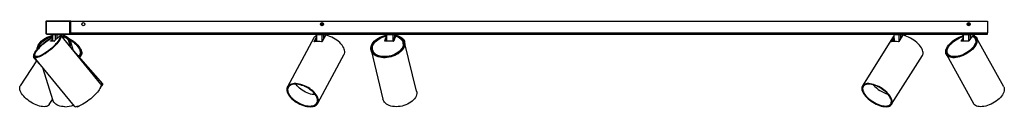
# Model space of a CAD drawing. Header units: millimetres. Extents: x 50 to 1141, y 437 to 837.
# Tile 1 of 4: x 50 to 364, y 437 to 464. Entities that reach past the tile are written whole.
import ezdxf

# ---------------------------------------------------------------- set-up
doc = ezdxf.new("R2010")
doc.units = ezdxf.units.MM

msp = doc.modelspace()

# ---------------------------------------------------------------- linework, layer by layer
at = {"color": 7, "linetype": 'Continuous', "lineweight": 25}
for p, q in [((58.76, 463.82), (58.92, 463.82)), ((58.76, 463.82), (58.76, 460.12)), ((66.46, 463.82), (58.92, 463.82)), ((58.92, 463.82), (58.92, 460.12)), ((66.6, 463.72), (58.92, 463.72)), ((58.92, 463.72), (58.92, 460.08)), ((66.46, 460.12), (66.46, 463.82)), ((66.62, 463.82), (66.46, 463.82)), ((66.6, 460.08), (66.6, 463.72)), ((66.72, 463.82), (66.62, 463.82)), ((66.62, 460.12), (66.62, 463.82)), ((66.72, 463.82), (358.72, 463.82)), ((66.72, 460.12), (66.72, 463.82)), ((146.63, 463.14), (146.49, 462.96)), ((146.58, 462.74), (146.49, 462.96)), ((146.58, 462.74), (146.81, 462.71)), ((146.63, 463.14), (146.86, 463.11)), ((146.81, 462.71), (146.95, 462.89)), ((146.86, 463.11), (146.95, 462.89)), ((352.63, 463.14), (352.49, 462.96)), ((352.58, 462.74), (352.49, 462.96)), ((352.58, 462.74), (352.81, 462.71)), ((352.63, 463.14), (352.86, 463.11)), ((352.81, 462.71), (352.95, 462.89)), ((352.86, 463.11), (352.95, 462.89)), ((358.72, 463.82), (358.72, 460.12)), ((58.76, 460.12), (58.92, 460.12)), ((58.81, 459.93), (58.81, 459.88)), ((58.84, 459.88), (58.81, 459.88)), ((59.12, 459.88), (66.4, 459.88)), ((59.16, 459.72), (59.16, 459.88)), ((59.16, 459.88), (66.22, 459.88)), ((59.16, 459.72), (66.22, 459.72)), ((60.34, 457.59), (60.91, 458.15)), ((60.8, 459.52), (60.8, 459.33)), ((60.9, 459.52), (60.92, 457.52)), ((61.86, 459.52), (60.92, 459.52)), ((63.12, 459.11), (61.58, 457.59)), ((64.31, 459.52), (62.26, 459.52)), ((63.38, 458.79), (63.14, 459.08)), ((63.53, 459.4), (63.31, 459.19)), ((63.32, 459.18), (63.31, 459.18)), ((63.53, 459.39), (63.32, 459.18)), ((63.38, 458.79), (63.39, 458.78)), ((76.31, 443.79), (63.52, 459.4)), ((64.47, 458.24), (64.49, 459.52)), ((64.59, 459.34), (64.59, 459.52)), ((66.22, 459.72), (66.22, 459.88)), ((66.22, 459.72), (358.72, 459.72)), ((66.62, 460.12), (66.46, 460.12)), ((66.72, 460.11), (66.6, 460.03)), ((66.72, 460.12), (66.72, 460.11)), ((66.72, 460.12), (358.72, 460.12)), ((144.13, 458.52), (135.72, 442.92)), ((144.27, 457.43), (144.85, 458.51)), ((144.48, 457.35), (144.86, 458.05)), ((144.84, 459.52), (144.87, 457.41)), ((146.77, 459.52), (144.96, 459.52)), ((147.83, 459.29), (146.83, 457.43)), ((148.54, 459.52), (147.19, 459.52)), ((148.6, 459.26), (148.6, 459.52)), ((166.76, 457.59), (167.04, 458.51)), ((166.9, 457.52), (167.04, 457.99)), ((166.95, 459.18), (167.02, 459.39)), ((167.03, 459.52), (167.05, 457.52)), ((169.42, 459.52), (167.25, 459.52)), ((170.11, 459.11), (169.65, 457.59)), ((170.4, 459.52), (169.79, 459.52)), ((170.34, 459.34), (170.27, 459.13)), ((170.28, 459.06), (170.27, 459.08)), ((170.41, 459.4), (170.41, 459.52)), ((170.48, 459.39), (170.42, 459.18)), ((328.7, 458.85), (318.86, 443.24)), ((328.21, 457.43), (328.84, 458.42)), ((328.47, 457.38), (328.84, 457.96)), ((328.83, 459.02), (328.7, 458.85)), ((328.82, 459.52), (328.85, 457.43)), ((330.53, 459.52), (328.91, 459.52)), ((331.66, 459.29), (330.49, 457.43)), ((332.53, 459.52), (330.95, 459.52)), ((332.61, 459.18), (332.62, 459.52)), ((350.37, 457.59), (350.85, 458.29)), ((350.84, 459.52), (350.86, 457.52)), ((352.73, 459.52), (350.95, 459.52)), ((353.77, 459.11), (352.73, 457.59)), ((354.54, 459.52), (353.15, 459.52)), ((354.14, 459.38), (354, 459.17)), ((354.06, 458.99), (354.01, 459.08)), ((354.2, 459.39), (354.06, 459.18)), ((354.6, 459.2), (354.61, 459.52)), ((354.95, 458.04), (354.78, 458.34)), ((363.86, 442.97), (355.22, 458.58)), ((358.72, 459.72), (358.72, 460.12)), ((61.47, 457.52), (60.31, 457.52)), ((60.34, 457.59), (60.39, 457.53)), ((60.82, 457.52), (60.92, 457.62)), ((66.23, 457.13), (66.14, 457.42)), ((67.62, 454.41), (66.61, 457.57)), ((162.83, 455.69), (162.82, 455.69)), ((162.84, 454.73), (162.92, 454.43)), ((169.53, 457.52), (166.84, 457.52)), ((172.63, 456.8), (172.56, 457.1)), ((172.63, 455.69), (172.61, 455.69)), ((176.86, 441.61), (173.04, 457.22)), ((328.76, 457.84), (328.77, 457.82)), ((350.37, 457.59), (350.4, 457.53)), ((352.61, 457.52), (350.4, 457.52)), ((350.69, 457.52), (350.86, 457.76)), ((54.88, 452.27), (57.8, 448.97)), ((55.02, 452.43), (67.8, 436.82)), ((55.4, 452.74), (55.65, 452.45)), ((55.65, 452.44), (55.65, 452.45)), ((76.93, 443.95), (67.58, 454.51)), ((69.4, 452.89), (69.6, 453.19)), ((69.58, 452.25), (70.02, 452.92)), ((145.41, 437.7), (153.81, 453.31)), ((162.36, 454.61), (166.17, 439)), ((328.17, 437.38), (338.01, 452.98)), ((345.6, 453.25), (354.24, 437.64)), ((346.03, 453.49), (346.2, 453.19)), ((55.8, 451.22), (50.66, 443.3)), ((57.77, 449.07), (61.07, 438.65)), ((59.89, 437.31), (60.96, 438.97))]:
    msp.add_line(p, q, dxfattribs=at)
at = {"color": 8, "linetype": 'Continuous', "lineweight": 25}
for p, q in [((60.9, 459.52), (60.89, 459.52)), ((60.89, 459.52), (60.89, 459.36)), ((60.92, 459.52), (60.95, 457.52)), ((61.87, 457.87), (61.86, 459.52)), ((62.26, 459.52), (62.26, 458.26)), ((64.3, 458.45), (64.31, 459.52)), ((64.51, 459.52), (64.49, 459.52)), ((64.5, 459.37), (64.51, 459.52)), ((66.62, 460.12), (66.72, 460.12)), ((144.96, 459.52), (144.99, 457.42)), ((146.77, 457.36), (146.77, 459.52)), ((147.19, 459.52), (147.19, 458.09)), ((148.54, 459.27), (148.54, 459.52)), ((167.25, 459.52), (167.27, 457.52)), ((169.41, 457.52), (169.42, 459.52)), ((169.79, 459.52), (169.78, 458.03)), ((170.4, 459.39), (170.4, 459.52)), ((328.91, 459.52), (328.94, 457.43)), ((330.53, 457.48), (330.53, 459.52)), ((330.95, 459.52), (330.95, 458.15)), ((332.53, 459.21), (332.53, 459.52)), ((350.95, 459.52), (350.98, 457.52)), ((352.73, 457.58), (352.73, 459.52)), ((353.15, 459.52), (353.15, 458.2)), ((354.54, 459.24), (354.54, 459.52)), ((60.39, 457.53), (60.39, 457.52)), ((144.27, 457.43), (144.34, 457.32)), ((166.76, 457.59), (166.77, 457.54)), ((328.21, 457.43), (328.28, 457.33)), ((350.4, 457.53), (350.4, 457.52))]:
    msp.add_line(p, q, dxfattribs=at)
at = {"color": 7, "linetype": 'Continuous', "lineweight": 25, "flags": 128}
for points in [[(63.53, 459.39), (63.61, 459.23), (63.63, 459.03), (63.6, 458.78), (63.51, 458.5), (63.36, 458.18), (63.16, 457.84), (62.9, 457.46), (62.61, 457.07), (62.26, 456.67), (61.88, 456.25), (61.46, 455.83), (61.02, 455.41), (60.55, 454.99), (60.06, 454.59), (59.57, 454.21), (59.07, 453.85), (58.57, 453.51), (58.08, 453.21), (57.61, 452.94), (57.16, 452.71), (56.74, 452.53), (56.35, 452.38), (56, 452.29), (55.69, 452.24), (55.43, 452.24), (55.22, 452.29), (55.06, 452.38), (54.96, 452.53), (54.91, 452.71), (54.92, 452.94), (54.99, 453.21), (55.12, 453.51), (55.29, 453.85), (55.53, 454.21), (55.81, 454.59), (56.13, 454.99), (56.5, 455.41), (56.9, 455.83), (57.34, 456.25), (57.8, 456.67), (58.28, 457.07), (58.77, 457.46), (59.27, 457.84), (59.77, 458.18), (60.26, 458.5), (60.74, 458.78), (60.9, 458.87)], [(63.32, 459.18), (63.38, 459.02), (63.39, 458.81), (63.35, 458.57), (63.25, 458.29), (63.09, 457.98), (62.89, 457.64), (62.63, 457.28), (62.34, 456.9), (61.99, 456.51), (61.62, 456.11), (61.21, 455.7), (60.77, 455.3), (60.32, 454.91), (59.85, 454.53), (59.37, 454.17), (58.89, 453.83), (58.42, 453.52), (57.96, 453.25), (57.51, 453), (57.09, 452.8), (56.7, 452.64), (56.34, 452.53), (56.03, 452.46), (55.75, 452.43), (55.53, 452.46), (55.35, 452.53), (55.23, 452.64), (55.16, 452.8), (55.15, 453), (55.19, 453.25), (55.29, 453.52), (55.44, 453.83), (55.64, 454.17), (55.89, 454.53), (56.19, 454.91), (56.53, 455.3), (56.91, 455.7), (57.31, 456.11), (57.75, 456.51), (58.2, 456.9), (58.67, 457.28), (59.15, 457.64), (59.63, 457.98), (60.1, 458.29), (60.56, 458.57), (60.9, 458.76)], [(63.12, 459.11), (63.21, 458.96), (63.24, 458.77), (63.21, 458.54), (63.12, 458.27), (62.98, 457.97), (62.79, 457.64), (62.54, 457.28), (62.25, 456.9), (61.91, 456.51), (61.54, 456.11), (61.13, 455.71), (60.69, 455.31), (60.24, 454.91), (59.77, 454.54), (59.29, 454.18), (58.81, 453.85), (58.34, 453.55), (57.88, 453.28), (57.45, 453.05), (57.04, 452.86), (56.66, 452.72), (56.32, 452.62), (56.02, 452.57), (55.77, 452.57), (55.57, 452.62), (55.43, 452.72), (55.34, 452.86), (55.3, 453.05), (55.33, 453.28), (55.41, 453.55), (55.55, 453.85), (55.75, 454.18), (55.99, 454.54), (56.28, 454.91), (56.62, 455.31), (56.99, 455.71), (57.4, 456.11), (57.83, 456.51), (58.29, 456.9), (58.76, 457.28), (59.24, 457.64), (59.72, 457.97), (60.19, 458.27), (60.65, 458.54), (60.91, 458.68)], [(56.03, 454.87), (56.03, 454.99), (56.07, 455.41), (56.19, 455.83), (56.37, 456.25), (56.62, 456.67), (56.94, 457.07), (57.31, 457.46), (57.73, 457.84), (58.2, 458.18), (58.72, 458.5), (59.26, 458.78), (59.84, 459.03), (60.43, 459.23), (60.89, 459.36)], [(56.33, 455.22), (56.34, 455.3), (56.43, 455.7), (56.59, 456.11), (56.81, 456.51), (57.09, 456.9), (57.43, 457.28), (57.82, 457.64), (58.26, 457.98), (58.75, 458.29), (59.26, 458.57), (59.81, 458.81), (60.38, 459.02), (60.9, 459.16)], [(56.56, 455.47), (56.62, 455.71), (56.77, 456.11), (57, 456.51), (57.29, 456.9), (57.63, 457.28), (58.03, 457.64), (58.48, 457.97), (58.97, 458.27), (59.5, 458.54), (60.06, 458.77), (60.63, 458.96), (60.89, 459.03)], [(62.26, 459.52), (62.26, 459.56), (62.26, 459.59), (62.27, 459.63), (62.28, 459.66), (62.29, 459.68), (62.31, 459.7), (62.32, 459.71), (62.34, 459.72)], [(64.31, 459.52), (64.31, 459.56), (64.32, 459.59), (64.33, 459.63), (64.34, 459.66), (64.35, 459.68), (64.36, 459.7), (64.38, 459.71), (64.4, 459.72)], [(64.48, 459.13), (64.78, 459.02), (65.19, 458.81), (65.55, 458.57), (65.85, 458.29), (66.09, 457.98), (66.27, 457.64), (66.38, 457.28), (66.42, 456.9), (66.4, 456.51), (66.31, 456.11), (66.28, 456.03)], [(64.5, 459.37), (64.9, 459.23), (65.33, 459.03), (65.72, 458.78), (66.04, 458.5), (66.31, 458.18), (66.51, 457.84), (66.65, 457.46), (66.71, 457.07), (66.7, 456.67), (66.63, 456.25), (66.48, 455.83), (66.47, 455.8)], [(64.5, 458.96), (64.92, 458.77), (65.29, 458.54), (65.61, 458.27), (65.86, 457.97), (66.05, 457.64), (66.18, 457.28), (66.23, 456.9), (66.21, 456.51), (66.15, 456.2)], [(66.04, 458.5), (66.05, 458.5), (66.59, 458.18), (67.11, 457.84), (67.62, 457.46), (68.09, 457.07), (68.53, 456.67), (68.93, 456.25), (69.28, 455.83), (69.58, 455.41), (69.83, 454.99), (70.02, 454.59), (70.15, 454.21), (70.21, 453.85), (70.21, 453.51), (70.15, 453.21), (70.03, 452.94), (69.85, 452.71), (69.6, 452.53), (69.42, 452.43)], [(66.3, 458.19), (66.65, 457.98), (67.15, 457.64), (67.62, 457.28), (68.07, 456.9), (68.48, 456.51), (68.85, 456.11), (69.17, 455.7), (69.44, 455.3), (69.66, 454.91), (69.82, 454.53), (69.92, 454.17), (69.96, 453.83), (69.94, 453.52), (69.85, 453.25), (69.71, 453), (69.51, 452.8), (69.25, 452.64), (69.24, 452.64)], [(66.42, 458.01), (66.49, 457.97), (66.99, 457.64), (67.47, 457.28), (67.92, 456.9), (68.33, 456.51), (68.71, 456.11), (69.03, 455.71), (69.3, 455.31), (69.51, 454.91), (69.66, 454.54), (69.75, 454.18), (69.78, 453.85), (69.75, 453.55), (69.65, 453.28), (69.49, 453.05), (69.27, 452.86), (69.12, 452.78)], [(144.84, 459.72), (144.86, 459.71), (144.89, 459.7), (144.91, 459.68), (144.93, 459.66), (144.94, 459.63), (144.95, 459.59), (144.96, 459.56), (144.96, 459.52)], [(146.65, 459.72), (146.67, 459.71), (146.7, 459.7), (146.72, 459.68), (146.74, 459.66), (146.75, 459.63), (146.76, 459.59), (146.77, 459.56), (146.77, 459.52)], [(153.81, 453.31), (153.91, 453.51), (153.99, 453.85), (154.01, 454.21), (153.96, 454.59), (153.85, 454.99), (153.67, 455.41), (153.43, 455.83), (153.14, 456.25), (152.79, 456.67), (152.38, 457.07), (151.94, 457.46), (151.45, 457.84), (150.93, 458.18), (150.39, 458.5), (149.83, 458.78), (149.25, 459.03), (148.68, 459.23), (148.1, 459.39)], [(170.48, 459.39), (170.99, 459.23), (171.46, 459.03), (171.88, 458.78), (172.25, 458.5), (172.55, 458.18), (172.79, 457.84), (172.97, 457.46), (173.07, 457.07), (173.11, 456.67), (173.07, 456.25), (172.97, 455.83), (172.79, 455.41), (172.55, 454.99), (172.24, 454.59), (171.88, 454.21), (171.46, 453.85), (170.99, 453.51), (170.47, 453.21), (169.92, 452.94), (169.35, 452.71), (168.75, 452.53), (168.13, 452.38), (167.51, 452.29), (166.9, 452.24), (166.29, 452.24), (165.7, 452.29), (165.14, 452.38), (164.61, 452.53), (164.12, 452.71), (163.68, 452.94), (163.3, 453.21), (162.97, 453.51), (162.7, 453.85), (162.5, 454.21), (162.36, 454.59), (162.3, 454.99), (162.3, 455.41), (162.38, 455.83), (162.53, 456.25), (162.75, 456.67), (163.03, 457.07), (163.37, 457.46), (163.77, 457.84), (164.22, 458.18), (164.71, 458.5), (165.25, 458.78), (165.81, 459.03), (166.41, 459.23), (167.02, 459.39)], [(170.42, 459.18), (170.9, 459.02), (171.34, 458.81), (171.73, 458.57), (172.07, 458.29), (172.35, 457.98), (172.56, 457.64), (172.71, 457.28), (172.8, 456.9), (172.81, 456.51), (172.76, 456.11), (172.63, 455.7), (172.44, 455.3), (172.19, 454.91), (171.87, 454.53), (171.5, 454.17), (171.08, 453.83), (170.61, 453.52), (170.11, 453.25), (169.57, 453), (169.01, 452.8), (168.42, 452.64), (167.83, 452.53), (167.24, 452.46), (166.65, 452.43), (166.08, 452.46), (165.53, 452.53), (165, 452.64), (164.52, 452.8), (164.08, 453), (163.68, 453.25), (163.34, 453.52), (163.06, 453.83), (162.84, 454.17), (162.69, 454.53), (162.61, 454.91), (162.59, 455.3), (162.64, 455.7), (162.76, 456.11), (162.95, 456.51), (163.2, 456.9), (163.51, 457.28), (163.88, 457.64), (164.3, 457.98), (164.76, 458.29), (165.27, 458.57), (165.81, 458.81), (166.37, 459.02), (166.95, 459.18)], [(170.11, 459.11), (170.6, 458.96), (171.06, 458.77), (171.47, 458.54), (171.82, 458.27), (172.11, 457.97), (172.34, 457.64), (172.5, 457.28), (172.6, 456.9), (172.62, 456.51), (172.56, 456.11), (172.44, 455.71), (172.25, 455.31), (171.99, 454.91), (171.67, 454.54), (171.29, 454.18), (170.86, 453.85), (170.39, 453.55), (169.87, 453.28), (169.32, 453.05), (168.75, 452.86), (168.17, 452.72), (167.57, 452.62), (166.98, 452.57), (166.4, 452.57), (165.84, 452.62), (165.31, 452.72), (164.81, 452.86), (164.35, 453.05), (163.94, 453.28), (163.59, 453.55), (163.29, 453.85), (163.06, 454.18), (162.9, 454.54), (162.81, 454.91), (162.78, 455.31), (162.83, 455.71), (162.96, 456.11), (163.15, 456.51), (163.4, 456.9), (163.72, 457.28), (164.1, 457.64), (164.53, 457.97), (165, 458.27), (165.52, 458.54), (166.06, 458.77), (166.63, 458.96), (167.03, 459.06)], [(328.77, 457.85), (328.75, 457.67), (328.76, 457.42)], [(338.01, 452.98), (338.12, 453.21), (338.2, 453.51), (338.21, 453.85), (338.16, 454.21), (338.05, 454.59), (337.87, 454.99), (337.64, 455.41), (337.35, 455.83), (337, 456.25), (336.61, 456.67), (336.18, 457.07), (335.71, 457.46), (335.21, 457.84), (334.68, 458.18), (334.14, 458.5), (333.59, 458.78), (333.03, 459.03), (332.48, 459.23), (331.94, 459.39)], [(354.2, 459.39), (354.55, 459.23), (354.85, 459.03), (355.09, 458.78), (355.26, 458.5), (355.37, 458.18), (355.42, 457.84), (355.4, 457.46), (355.32, 457.07), (355.17, 456.67), (354.96, 456.25), (354.69, 455.83), (354.36, 455.41), (353.98, 454.99), (353.56, 454.59), (353.09, 454.21), (352.59, 453.85), (352.06, 453.51), (351.5, 453.21), (350.94, 452.94), (350.36, 452.71), (349.79, 452.53), (349.23, 452.38), (348.68, 452.29), (348.15, 452.24), (347.65, 452.24), (347.19, 452.29), (346.77, 452.38), (346.4, 452.53), (346.08, 452.71), (345.82, 452.94), (345.62, 453.21), (345.48, 453.51), (345.41, 453.85), (345.4, 454.21), (345.46, 454.59), (345.58, 454.99), (345.77, 455.41), (346.01, 455.83), (346.32, 456.25), (346.68, 456.67), (347.08, 457.07), (347.53, 457.46), (348.02, 457.84), (348.54, 458.18), (349.09, 458.5), (349.65, 458.78), (350.22, 459.03), (350.79, 459.23), (350.84, 459.24)], [(354.06, 459.18), (354.38, 459.02), (354.66, 458.81), (354.87, 458.57), (355.03, 458.29), (355.12, 457.98), (355.15, 457.64), (355.11, 457.28), (355.02, 456.9), (354.86, 456.51), (354.64, 456.11), (354.36, 455.7), (354.03, 455.3), (353.65, 454.91), (353.23, 454.53), (352.77, 454.17), (352.27, 453.83), (351.76, 453.52), (351.22, 453.25), (350.67, 453), (350.12, 452.8), (349.58, 452.64), (349.04, 452.53), (348.52, 452.46), (348.03, 452.43), (347.57, 452.46), (347.15, 452.53), (346.78, 452.64), (346.45, 452.8), (346.17, 453), (345.95, 453.25), (345.8, 453.52), (345.7, 453.83), (345.67, 454.17), (345.7, 454.53), (345.8, 454.91), (345.95, 455.3), (346.17, 455.7), (346.45, 456.11), (346.77, 456.51), (347.15, 456.9), (347.57, 457.28), (348.03, 457.64), (348.52, 457.98), (349.04, 458.29), (349.57, 458.57), (350.12, 458.81), (350.67, 459.02), (350.84, 459.07)], [(353.77, 459.11), (354.12, 458.96), (354.41, 458.77), (354.64, 458.54), (354.82, 458.27), (354.92, 457.97), (354.97, 457.64), (354.94, 457.28), (354.85, 456.9), (354.7, 456.51), (354.48, 456.11), (354.2, 455.71), (353.87, 455.31), (353.49, 454.91), (353.06, 454.54), (352.6, 454.18), (352.1, 453.85), (351.58, 453.55), (351.04, 453.28), (350.49, 453.05), (349.94, 452.86), (349.4, 452.72), (348.87, 452.62), (348.37, 452.57), (347.89, 452.57), (347.45, 452.62), (347.06, 452.72), (346.71, 452.86), (346.42, 453.05), (346.18, 453.28), (346.01, 453.55), (345.9, 453.85), (345.85, 454.18), (345.87, 454.54), (345.96, 454.91), (346.12, 455.31), (346.33, 455.71), (346.61, 456.11), (346.94, 456.51), (347.32, 456.9), (347.74, 457.28), (348.21, 457.64), (348.7, 457.97), (349.23, 458.27), (349.76, 458.54), (350.31, 458.77), (350.84, 458.96)], [(350.95, 459.52), (350.95, 459.56), (350.94, 459.59), (350.93, 459.63), (350.91, 459.66), (350.9, 459.68), (350.87, 459.7), (350.85, 459.71), (350.83, 459.72)], [(352.73, 459.52), (352.73, 459.56), (352.72, 459.59), (352.71, 459.63), (352.7, 459.66), (352.68, 459.68), (352.66, 459.7), (352.63, 459.71), (352.61, 459.72)], [(60.31, 457.52), (60.31, 457.52), (60.3, 457.52), (60.3, 457.53), (60.3, 457.54), (60.31, 457.55), (60.32, 457.56), (60.33, 457.57), (60.34, 457.59)], [(166.84, 457.52), (166.82, 457.52), (166.8, 457.52), (166.79, 457.53), (166.77, 457.54), (166.77, 457.55), (166.76, 457.56), (166.76, 457.57), (166.76, 457.59)], [(350.4, 457.52), (350.39, 457.52), (350.37, 457.52), (350.37, 457.53), (350.36, 457.54), (350.36, 457.55), (350.36, 457.56), (350.36, 457.57), (350.37, 457.59)], [(69.4, 452.89), (69.29, 452.75), (69.21, 452.67)], [(58.22, 436.63), (57.77, 436.65), (57.28, 436.72), (56.77, 436.84), (56.24, 437.01), (55.69, 437.21), (55.14, 437.46), (54.59, 437.74), (54.05, 438.06), (53.53, 438.41), (53.03, 438.78), (52.56, 439.17), (52.12, 439.58), (51.73, 439.99), (51.38, 440.41), (51.08, 440.83), (50.84, 441.24), (50.65, 441.64), (50.53, 442.03), (50.46, 442.39), (50.46, 442.72), (50.53, 443.02), (50.65, 443.29), (50.66, 443.3)], [(76.31, 443.79), (76.37, 443.7), (76.42, 443.51), (76.41, 443.29), (76.34, 443.02), (76.22, 442.72), (76.04, 442.39), (75.81, 442.03), (75.53, 441.64), (75.21, 441.24), (74.84, 440.83), (74.44, 440.41), (74.01, 439.99), (73.55, 439.58), (73.08, 439.17), (72.59, 438.78), (72.09, 438.41), (71.59, 438.06), (71.1, 437.74), (70.62, 437.46), (70.16, 437.21), (69.73, 437.01), (69.32, 436.84), (68.95, 436.72), (68.62, 436.65), (68.34, 436.63)], [(76.23, 442.75), (76.45, 443.02), (76.65, 443.29), (76.8, 443.51), (76.9, 443.7), (76.95, 443.84), (76.94, 443.93), (76.87, 443.98), (76.76, 443.98), (76.59, 443.93), (76.37, 443.84), (76.3, 443.8)], [(76.32, 442.95), (76.33, 442.97), (76.51, 443.22), (76.63, 443.42), (76.7, 443.58), (76.72, 443.69), (76.69, 443.76), (76.6, 443.79), (76.47, 443.76), (76.36, 443.73)], [(143.01, 436.63), (143.5, 436.65), (143.94, 436.72), (144.35, 436.84), (144.7, 437.01), (145, 437.21), (145.25, 437.46), (145.43, 437.74), (145.55, 438.06), (145.6, 438.41), (145.59, 438.78), (145.51, 439.17), (145.37, 439.58), (145.17, 439.99), (144.9, 440.41), (144.58, 440.83), (144.21, 441.24), (143.79, 441.64), (143.32, 442.03), (142.82, 442.39), (142.3, 442.72), (141.74, 443.02), (141.18, 443.29), (140.6, 443.51), (140.03, 443.7), (139.46, 443.84), (138.91, 443.93), (138.38, 443.98), (137.87, 443.98), (137.41, 443.93), (136.98, 443.84), (136.6, 443.7), (136.27, 443.51), (136, 443.29), (135.78, 443.02), (135.63, 442.72), (135.55, 442.39), (135.53, 442.03), (135.57, 441.64), (135.68, 441.24), (135.85, 440.83), (136.09, 440.41), (136.38, 439.99), (136.73, 439.58), (137.13, 439.17), (137.57, 438.78), (138.05, 438.41), (138.57, 438.06), (139.11, 437.74), (139.67, 437.46), (140.24, 437.21), (140.81, 437.01), (141.39, 436.84), (141.95, 436.72), (142.49, 436.65), (143.01, 436.63)], [(142.88, 436.83), (143.34, 436.85), (143.78, 436.92), (144.16, 437.04), (144.5, 437.2), (144.79, 437.4), (145.01, 437.64), (145.18, 437.92), (145.29, 438.23), (145.33, 438.57), (145.31, 438.93), (145.22, 439.31), (145.07, 439.7), (144.86, 440.11), (144.59, 440.51), (144.27, 440.91), (143.89, 441.31), (143.48, 441.69), (143.02, 442.05), (142.53, 442.39), (142.01, 442.7), (141.47, 442.97), (140.92, 443.22), (140.37, 443.42), (139.82, 443.58), (139.28, 443.69), (138.75, 443.76), (138.25, 443.79), (137.79, 443.76), (137.36, 443.69), (136.97, 443.58), (136.63, 443.42), (136.34, 443.22), (136.12, 442.97), (135.95, 442.7), (135.84, 442.39), (135.8, 442.05), (135.82, 441.69), (135.91, 441.31), (136.06, 440.91), (136.27, 440.51), (136.54, 440.11), (136.86, 439.7), (137.24, 439.31), (137.65, 438.93), (138.11, 438.57), (138.6, 438.23), (139.12, 437.92), (139.66, 437.64), (140.21, 437.4), (140.76, 437.2), (141.31, 437.04), (141.85, 436.92), (142.38, 436.85), (142.88, 436.83)], [(144.66, 440.44), (144.17, 440.46), (143.66, 440.53), (143.13, 440.65), (142.59, 440.81), (142.04, 441.01), (141.51, 441.25), (140.98, 441.53), (140.48, 441.84), (140, 442.17), (139.56, 442.53), (139.16, 442.9), (138.8, 443.29), (138.5, 443.69), (138.43, 443.78)], [(326.38, 436.63), (326.81, 436.65), (327.19, 436.72), (327.53, 436.84), (327.82, 437.01), (328.05, 437.21), (328.22, 437.46), (328.33, 437.74), (328.37, 438.06), (328.36, 438.41), (328.28, 438.78), (328.13, 439.17), (327.93, 439.58), (327.67, 439.99), (327.36, 440.41), (327, 440.83), (326.59, 441.24), (326.14, 441.64), (325.65, 442.03), (325.14, 442.39), (324.61, 442.72), (324.06, 443.02), (323.51, 443.29), (322.96, 443.51), (322.41, 443.7), (321.88, 443.84), (321.37, 443.93), (320.88, 443.98), (320.43, 443.98), (320.03, 443.93), (319.66, 443.84), (319.35, 443.7), (319.09, 443.51), (318.89, 443.29), (318.75, 443.02), (318.67, 442.72), (318.66, 442.39), (318.71, 442.03), (318.82, 441.64), (318.99, 441.24), (319.22, 440.83), (319.51, 440.41), (319.85, 439.99), (320.23, 439.58), (320.66, 439.17), (321.13, 438.78), (321.63, 438.41), (322.15, 438.06), (322.69, 437.74), (323.24, 437.46), (323.8, 437.21), (324.35, 437.01), (324.89, 436.84), (325.41, 436.72), (325.91, 436.65), (326.38, 436.63)], [(326.22, 436.83), (326.63, 436.85), (327, 436.92), (327.33, 437.04), (327.6, 437.2), (327.82, 437.4), (327.97, 437.64), (328.07, 437.92), (328.11, 438.23), (328.08, 438.57), (328, 438.93), (327.85, 439.31), (327.64, 439.7), (327.38, 440.11), (327.06, 440.51), (326.7, 440.91), (326.3, 441.31), (325.85, 441.69), (325.38, 442.05), (324.88, 442.39), (324.36, 442.7), (323.83, 442.97), (323.3, 443.22), (322.76, 443.42), (322.24, 443.58), (321.74, 443.69), (321.26, 443.76), (320.81, 443.79), (320.4, 443.76), (320.03, 443.69), (319.7, 443.58), (319.43, 443.42), (319.21, 443.22), (319.06, 442.97), (318.96, 442.7), (318.92, 442.39), (318.95, 442.05), (319.03, 441.69), (319.18, 441.31), (319.39, 440.91), (319.65, 440.51), (319.97, 440.11), (320.33, 439.7), (320.73, 439.31), (321.18, 438.93), (321.65, 438.57), (322.15, 438.23), (322.67, 437.92), (323.2, 437.64), (323.74, 437.4), (324.27, 437.2), (324.79, 437.04), (325.29, 436.92), (325.77, 436.85), (326.22, 436.83)], [(363.86, 442.97), (363.97, 442.72), (364.05, 442.39), (364.06, 442.03), (364, 441.64), (363.88, 441.24), (363.7, 440.83), (363.46, 440.41), (363.15, 439.99), (362.8, 439.58), (362.4, 439.17), (361.95, 438.78), (361.47, 438.41), (360.95, 438.06), (360.41, 437.74), (359.85, 437.46), (359.28, 437.21), (358.71, 437.01), (358.14, 436.84), (357.58, 436.72), (357.05, 436.65), (356.54, 436.63)], [(176.86, 441.61), (176.92, 441.24), (176.91, 440.83), (176.84, 440.41), (176.69, 439.99), (176.48, 439.58), (176.21, 439.17), (175.87, 438.78), (175.48, 438.41), (175.03, 438.06), (174.54, 437.74), (174.01, 437.46), (173.44, 437.21), (172.85, 437.01), (172.25, 436.84), (171.63, 436.72), (171.02, 436.65), (170.41, 436.63)], [(59.89, 437.31), (59.81, 437.21), (59.6, 437.01), (59.33, 436.84), (59.01, 436.72), (58.64, 436.65), (58.22, 436.63)], [(64.87, 436.63), (64.3, 436.65), (63.74, 436.72), (63.23, 436.84), (62.75, 437.01), (62.32, 437.21), (61.94, 437.46), (61.62, 437.74), (61.35, 438.06), (61.16, 438.41), (61.07, 438.65)], [(68.69, 436.66), (68.7, 436.65), (68.79, 436.63)], [(170.41, 436.63), (169.81, 436.65), (169.24, 436.72), (168.69, 436.84), (168.18, 437.01), (167.72, 437.21), (167.31, 437.46), (166.95, 437.74), (166.65, 438.06), (166.41, 438.41), (166.24, 438.78), (166.17, 439)], [(356.54, 436.63), (356.06, 436.65), (355.62, 436.72), (355.22, 436.84), (354.88, 437.01), (354.59, 437.21), (354.36, 437.46), (354.24, 437.64)]]:
    msp.add_lwpolyline(points, dxfattribs=at)
at = {"color": 7, "linetype": 'Continuous', "lineweight": 25}
for centre, radius in [((70.72, 462.92), 0.5), ((146.72, 462.92), 0.5), ((146.72, 462.92), 0.4), ((146.72, 462.92), 0.322), ((352.72, 462.92), 0.5), ((352.72, 462.92), 0.4), ((352.72, 462.92), 0.322)]:
    msp.add_circle(centre, radius, dxfattribs=at)
for centre, radius, start, end in [((59.16, 460.12), 0.4, 180, 270), ((59.16, 460.12), 0.24, 180, 270), ((59.12, 460.08), 0.2, 180, 270), ((60.6, 459.52), 0.2, 1.1873, 90), ((60.7, 459.52), 0.2, 0.9542, 90), ((60.73, 459.53), 0.191, 357.8984, 87.2071), ((61.67, 459.53), 0.191, 357.8984, 87.2071), ((64.69, 459.52), 0.2, 90, 179.6632), ((64.68, 459.54), 0.179, 100.6298, 187.3263), ((64.79, 459.52), 0.2, 90, 179.8316), ((66.22, 460.12), 0.4, 270, 0), ((66.22, 460.12), 0.24, 270, 0), ((66.4, 460.08), 0.2, 270, 0), ((145.67, 457.66), 1.77, 117.9614, 150.8876), ((144.64, 459.52), 0.2, 1.0353, 90), ((147.37, 459.53), 0.183, 96.9197, 185.1732), ((148.72, 459.53), 0.183, 96.9197, 185.1732), ((148.8, 459.52), 0.2, 90, 179.6788), ((166.83, 459.52), 0.2, 1.103, 90), ((167.02, 459.56), 0.227, 348.458, 42.1732), ((169.2, 459.56), 0.227, 348.458, 42.1732), ((169.99, 459.52), 0.196, 91.1047, 180.5883), ((170.6, 459.52), 0.196, 91.1047, 180.5883), ((170.61, 459.52), 0.2, 90, 179.9197), ((328.62, 459.52), 0.2, 1.1895, 90), ((328.74, 459.54), 0.178, 352.1489, 78.3145), ((330.35, 459.54), 0.178, 352.1489, 78.3145), ((331.13, 459.54), 0.178, 100.9707, 187.4998), ((332.71, 459.54), 0.178, 100.9707, 187.4998), ((332.82, 459.52), 0.2, 90, 179.8338), ((350.64, 459.52), 0.2, 1.0767, 90), ((353.34, 459.54), 0.182, 97.4641, 185.5217), ((354.72, 459.54), 0.182, 97.4641, 185.5217), ((354.81, 459.52), 0.2, 90, 179.7204), ((353.65, 457.33), 1.48, 1.9093, 28.6904), ((61.42, 457.73), 0.221, 284.6604, 318.3958), ((64.21, 456.5), 2.12, 347.4575, 17.0464), ((145.45, 452.21), 5.23, 77.6039, 102.3961), ((169.54, 457.64), 0.121, 266.2544, 333.5252), ((170.42, 456.29), 2.27, 340.1175, 13.1071), ((329.23, 453.29), 4.15, 76.0654, 103.9346), ((352.6, 457.69), 0.166, 273.0736, 323.4194), ((55.19, 452.38), 0.332, 141.1021, 199.6764), ((165.11, 454.99), 2.27, 194.3626, 227.3622), ((347.52, 453.94), 1.51, 209.5298, 235.7403), ((329.57, 449.92), 9.64, 221.2748, 254.2673), ((64.81, 444.96), 8.33, 270.3998, 289.363), ((68.27, 437.28), 0.656, 224.3351, 275.7198), ((68.43, 438.51), 1.92, 280.817, 302.5634)]:
    msp.add_arc(centre, radius, start, end, dxfattribs=at)
at = {"color": 8, "linetype": 'Continuous', "lineweight": 25}
msp.add_arc((60.62, 459.52), 0.268, 359.9741, 22.3637, dxfattribs=at)
for centre, major_axis, ratio, start_param, end_param in [((61.1, 459.52), (0.3, -0.002), 0.000161, 2.336665, 3.141851), ((61.2, 459.52), (0.3, -0.002), 0.002882, 3.140156, 3.569026), ((64.19, 459.52), (0.3, 0.002), 0.002882, 0.001821, 1.143287), ((64.29, 459.52), (0.3, 0.002), 0.000161, 5.517393, 6.282875), ((145.14, 459.52), (0.3, -0.002), 0.001182, 2.212005, 3.143037), ((148.3, 459.52), (0.3, 0.002), 0.001182, 5.642053, 6.281359), ((167.33, 459.52), (0.3, -0.002), 0.004018, 1.845872, 3.141462), ((170.11, 459.52), (0.3, 0.002), 0.004018, 6.008186, 6.283294), ((329.12, 459.52), (0.3, -0.002), 0.000081, 2.346396, 3.141723), ((332.32, 459.52), (0.3, 0.002), 0.000081, 5.507662, 6.283028), ((351.14, 459.52), (0.3, -0.002), 0.001012, 2.232929, 3.142934), ((354.31, 459.52), (0.3, 0.002), 0.001012, 5.621129, 6.281517)]:
    msp.add_ellipse(centre, major_axis=major_axis, ratio=ratio, start_param=start_param, end_param=end_param, dxfattribs=at)
at = {"color": 7, "linetype": 'Continuous', "lineweight": 25}
for centre, major_axis, ratio, start_param, end_param in [((62.13, 459.52), (0.3, -0.001), 0.007705, 1.143524, 2.714244), ((146.95, 459.52), (0.3, 0), 0.008142, 0.641139, 2.211859), ((169.5, 459.52), (0.3, 0.001), 0.007178, 0.274867, 1.845587), ((330.74, 459.52), (0.3, 0), 0.008227, 0.775595, 2.346315), ((352.92, 459.52), (0.3, 0), 0.008165, 0.662073, 2.232793)]:
    msp.add_ellipse(centre, major_axis=major_axis, ratio=ratio, start_param=start_param, end_param=end_param, dxfattribs=at)
for points, knots in [([(63.53, 459.4), (63.53, 459.4), (63.52, 459.4), (63.53, 459.4), (63.53, 459.39)], [0, 0, 0, 0, 0.090266, 1, 1, 1, 1]), ([(66.72, 460.11), (66.68, 460.06), (66.63, 460), (66.58, 459.95), (66.57, 459.94)], [0, 0, 0, 0, 0.85536, 1, 1, 1, 1]), ([(148.1, 459.39), (148.08, 459.4), (148.03, 459.4), (147.96, 459.39), (147.9, 459.36), (147.85, 459.32), (147.84, 459.29), (147.83, 459.29)], [0, 0, 0, 0, 0.2294144, 0.4590976, 0.6811425, 0.892319, 1, 1, 1, 1]), ([(167.03, 459.18), (167.02, 459.18), (167, 459.19), (166.97, 459.18), (166.95, 459.18)], [0, 0, 0, 0, 0.275181, 1, 1, 1, 1]), ([(170.42, 459.18), (170.4, 459.18), (170.36, 459.19), (170.31, 459.18), (170.28, 459.15), (170.27, 459.11), (170.27, 459.08), (170.27, 459.08)], [0, 0, 0, 0, 0.231391, 0.46309, 0.685987, 0.896584, 1, 1, 1, 1]), ([(170.34, 459.34), (170.34, 459.35), (170.35, 459.37), (170.38, 459.39), (170.43, 459.4), (170.47, 459.39), (170.48, 459.39)], [0, 0, 0, 0, 0.207897, 0.481216, 0.765888, 1, 1, 1, 1]), ([(331.94, 459.39), (331.91, 459.4), (331.87, 459.4), (331.8, 459.39), (331.73, 459.36), (331.69, 459.32), (331.67, 459.29), (331.66, 459.29)], [0, 0, 0, 0, 0.229414, 0.459098, 0.681143, 0.892319, 1, 1, 1, 1]), ([(354.06, 459.18), (354.04, 459.18), (354.02, 459.19), (353.99, 459.18), (353.99, 459.15), (354, 459.11), (354.01, 459.08), (354.01, 459.08)], [0, 0, 0, 0, 0.231391, 0.46309, 0.685987, 0.896584, 1, 1, 1, 1]), ([(354.14, 459.38), (354.14, 459.39), (354.15, 459.4), (354.17, 459.4), (354.19, 459.39), (354.2, 459.39)], [0, 0, 0, 0, 0.151717, 0.617196, 1, 1, 1, 1]), ([(144.32, 457.32), (144.31, 457.32), (144.28, 457.31), (144.25, 457.33), (144.24, 457.36), (144.25, 457.39), (144.26, 457.42), (144.27, 457.43)], [0, 0, 0, 0, 0.224793, 0.449661, 0.671744, 0.885734, 1, 1, 1, 1]), ([(146.83, 457.43), (146.82, 457.41), (146.8, 457.38), (146.75, 457.34), (146.68, 457.32), (146.62, 457.31), (146.58, 457.32), (146.57, 457.32)], [0, 0, 0, 0, 0.204071, 0.407994, 0.616034, 0.832442, 1, 1, 1, 1]), ([(328.23, 457.32), (328.22, 457.32), (328.19, 457.31), (328.17, 457.33), (328.17, 457.36), (328.19, 457.39), (328.2, 457.42), (328.21, 457.43)], [0, 0, 0, 0, 0.2247926, 0.4496605, 0.6717436, 0.8857336, 1, 1, 1, 1]), ([(330.49, 457.43), (330.48, 457.41), (330.46, 457.38), (330.4, 457.34), (330.34, 457.32), (330.28, 457.31), (330.24, 457.32), (330.23, 457.32)], [0, 0, 0, 0, 0.204071, 0.407994, 0.616034, 0.832442, 1, 1, 1, 1])]:
    msp.add_open_spline(points, degree=3, knots=knots, dxfattribs=at)

doc.saveas('drawing.dxf')
